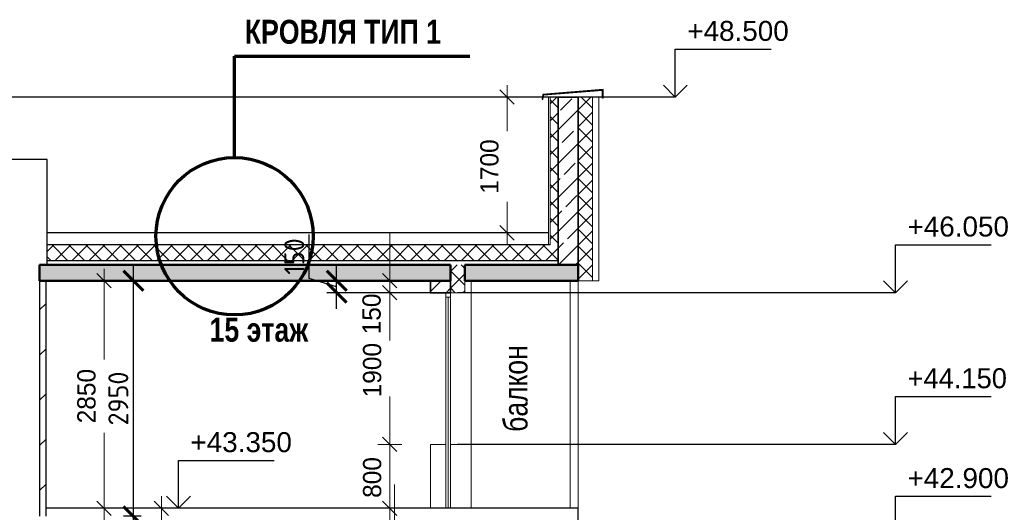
# Model space of a CAD drawing. Header units: millimetres. Extents: x 369815 to 1481759, y -423071 to -27917.
# Tile 90 of 256: x 390032 to 402376, y -175726 to -169557. Entities that reach past the tile are written whole.
import ezdxf

# ---------------------------------------------------------------- set-up
doc = ezdxf.new("R2010")
doc.units = ezdxf.units.MM
for name, color, linetype, lineweight in [('A_012_ПРОЕМ', 7, 'Continuous', 25), ('Standard', 7, 'Continuous', 25), ('Навесной фасад', 7, 'Continuous', 25), ('Общий01', 7, 'Continuous', 13), ('Размерная линия_ общее', 7, 'Continuous', 25), ('РАЗМЕРЫ', 1, 'Continuous', 9), ('Стена_ кирп. кладка не несущ', 7, 'Continuous', 35), ('Текст_ общее', 7, 'Continuous', 25)]:
    doc.layers.add(name, color=color, linetype=linetype, lineweight=lineweight)
doc.layers.add('Стена_ бетон не несущ.', color=7, linetype='Continuous', lineweight=35, true_color=0xb4b496)
doc.styles.add('ARIAL', font='arial.ttf')
doc.styles.add('Century Gothic', font='GOTHIC.TTF')
doc.styles.add('GOST-2.304_Type-B', font='GOST_Common.ttf')
doc.dimstyles.new('DIMSTYLE_3', dxfattribs={"dimtxt": 229, "dimasz": 300, "dimexe": 0, "dimexo": 0, "dimgap": 114.5, "dimtad": 2, "dimdec": 0, "dimrnd": 1, "dimzin": 12, "dimdsep": 46, "dimtxsty": 'Century Gothic', "dimblk1": 'ALL_ML_STRICH', "dimblk2": 'ALL_ML_STRICH', "dimsah": 1, "dimcen": 0, "dimclrd": 256, "dimclre": 256, "dimclrt": 256, "dimadec": 0, "dimazin": 0, "dimtfac": 1, "dimtdec": 0, "dimtix": 1, "dimtmove": 2, "dimatfit": 3, "dimfxl": 0, "dimtvp": 1.2, "dimtzin": 0, "dimlwd": 0, "dimlwe": 13, "dimarcsym": 0})
doc.dimstyles.new('DIMSTYLE_8', dxfattribs={"dimtxt": 229, "dimasz": 300, "dimexe": 0, "dimexo": 0, "dimgap": 114.5, "dimtad": 2, "dimdec": 0, "dimrnd": 1, "dimzin": 12, "dimdsep": 46, "dimtxsty": 'Century Gothic', "dimblk1": 'ALL_ML_STRICH', "dimblk2": 'ALL_ML_STRICH', "dimsah": 1, "dimcen": 0, "dimclrd": 256, "dimclre": 256, "dimclrt": 256, "dimadec": 0, "dimazin": 0, "dimtfac": 1, "dimtdec": 0, "dimtix": 1, "dimtmove": 2, "dimatfit": 3, "dimfxl": 0, "dimtzin": 0, "dimlwd": 0, "dimlwe": 13, "dimarcsym": 0})
doc.dimstyles.new('СПДС', dxfattribs={"dimscale": 100, "dimtxt": 2.5, "dimasz": 2.5, "dimexe": 1.25, "dimexo": 0, "dimtad": 1, "dimdec": 0, "dimtxsty": 'GOST-2.304_Type-B', "dimblk": 'ARCHTICK', "dimcen": 2.5, "dimdle": 2, "dimadec": 0, "dimazin": 2, "dimtfac": 0.75, "dimtdec": 0, "dimtmove": 1, "dimatfit": 3, "dimfxl": 1, "dimtolj": 1, "dimarcsym": 1})
pattern_1 = [(45, (467347.7, -19759.03), (-106.06602, 106.06602), []), (135, (467347.7, -19759.03), (-106.06602, -106.06602), [])]
pattern_2 = [(45, (467347.7, -19759.03), (-212.13203, 212.13203), []), (45, (467241.64, -19652.96), (-212.13203, 212.13203), [200, -70])]

# ---------------------------------------------------------------- blocks, each defined once
blk = doc.blocks.new('ALL_ML_STRICH')
at = {"color": 0, "linetype": 'ByBlock', "lineweight": -2}
for p, q in [((0, -0.5), (0, 0.5)), ((-1, 0), (0.5, 0)), ((-0.3, -0.3), (0.3, 0.3))]:
    blk.add_line(p, q, dxfattribs=at)
blk = doc.blocks.new('*D1209')
at = {"layer": 'DEFPOINTS', "color": 0, "linetype": 'Continuous', "transparency": 16777216}
for p in [(396142, -170526), (396142, -170526), (396142, -172226)]:
    blk.add_point(p, dxfattribs=at)
at = {"layer": 'Размерная линия_ общее', "color": 218, "linetype": 'Continuous', "lineweight": 0, "transparency": 16777216}
for p, q in [((396142, -170826), (396142, -170955)), ((396142, -171926), (396142, -171836))]:
    blk.add_line(p, q, dxfattribs=at)
at = {"layer": 'Размерная линия_ общее', "color": 218, "linetype": 'Continuous', "lineweight": 0, "transparency": 16777216, "xscale": 300, "yscale": 300, "zscale": 300}
for p, rotation in [((396142, -170526), 90), ((396142, -172226), 270)]:
    blk.add_blockref('ALL_ML_STRICH', p, dxfattribs=dict(at, rotation=rotation))
at = {"layer": 'Размерная линия_ общее', "color": 218, "linetype": 'Continuous', "lineweight": 13, "transparency": 16777216, "insert": (395922, -171396), "char_height": 229, "width": 654.29, "attachment_point": 5, "rotation": 90, "style": 'Century Gothic'}
blk.add_mtext('1700', dxfattribs=at)
blk = doc.blocks.new('СЛОЖНЫЙ_ОБЪЕКТ_9')
at = {"layer": 'Общий01', "color": 7, "linetype": 'Continuous', "lineweight": 25, "transparency": 33554687}
for p, q in [((-69999, -150673), (-70757, -150736)), ((-70009, -150684), (-70749, -150745)), ((-70009, -150779), (-70009, -150684)), ((-69999, -150779), (-69999, -150673)), ((-70757, -150736), (-70767, -150795)), ((-70767, -150795), (-70757, -150796)), ((-70757, -150796), (-70749, -150745)), ((-69999, -150779), (-70009, -150779))]:
    blk.add_line(p, q, dxfattribs=at)
blk = doc.blocks.new('COMPLEX_ELEVATIONDIM_0')
at = {"layer": 'Размерная линия_ общее', "color": 7, "linetype": 'Continuous', "lineweight": 25, "transparency": 33554687}
for p, q in [((-66335, -153217), (-66335, -152617)), ((-66335, -152617), (-65135, -152617)), ((-66335, -153217), (-66485, -153067)), ((-66335, -153217), (-66185, -153067)), ((-66335, -153217), (-71825, -153217)), ((-66335, -153217), (-66335, -153217)), ((-66335, -153217), (-66335, -153217)), ((-66335, -153217), (-66335, -153217)), ((-66335, -153217), (-66335, -153217)), ((-66335, -155117), (-66335, -154517)), ((-66335, -154517), (-65135, -154517)), ((-66335, -155117), (-66485, -154967)), ((-66335, -155117), (-66185, -154967)), ((-66335, -155117), (-71825, -155117)), ((-66335, -155117), (-66335, -155117)), ((-66335, -155117), (-66335, -155117)), ((-66335, -155117), (-66335, -155117)), ((-66335, -155117), (-66335, -155117)), ((-66335, -156367), (-66335, -155767)), ((-66335, -155767), (-65135, -155767))]:
    blk.add_line(p, q, dxfattribs=at)
at = {"layer": 'Размерная линия_ общее', "color": 7, "linetype": 'Continuous', "lineweight": 25, "transparency": 33554687, "char_height": 250, "attachment_point": 7, "style": 'ARIAL'}
for s, insert, width in [('\\W1.00;+46.050', (-66185, -152517), 1396.45), ('\\W0.98;+44.150', (-66185, -154417), 1394.59), ('\\W1.00;+42.900', (-66185, -155667), 1396.45)]:
    blk.add_mtext(s, dxfattribs=dict(at, insert=insert, width=width))
blk = doc.blocks.new('*D1255')
at = {"layer": 'DEFPOINTS', "color": 0, "linetype": 'Continuous', "transparency": 16777216}
for p in [(394733, -175976), (394733, -175976), (394733, -176126)]:
    blk.add_point(p, dxfattribs=at)
at = {"layer": 'Размерная линия_ общее', "color": 218, "linetype": 'Continuous', "lineweight": 0, "transparency": 16777216}
for p, q in [((394733, -175676), (394733, -175376)), ((394733, -176126), (394733, -175976)), ((394733, -176426), (394733, -176726))]:
    blk.add_line(p, q, dxfattribs=at)
at = {"layer": 'Размерная линия_ общее', "color": 218, "linetype": 'Continuous', "lineweight": 0, "transparency": 16777216, "xscale": 300, "yscale": 300, "zscale": 300}
for p, rotation in [((394733, -175976), 270), ((394733, -176126), 90)]:
    blk.add_blockref('ALL_ML_STRICH', p, dxfattribs=dict(at, rotation=rotation))
at = {"layer": 'Размерная линия_ общее', "color": 218, "linetype": 'Continuous', "lineweight": 13, "transparency": 16777216, "insert": (394530, -176367), "char_height": 229, "width": 490.71, "attachment_point": 5, "rotation": 90, "style": 'Century Gothic'}
blk.add_mtext('150', dxfattribs=at)
blk = doc.blocks.new('*D1256')
at = {"layer": 'DEFPOINTS', "color": 0, "linetype": 'Continuous', "transparency": 16777216}
for p in [(394672, -174876), (394672, -174876), (394672, -175676)]:
    blk.add_point(p, dxfattribs=at)
at = {"layer": 'Размерная линия_ общее', "color": 218, "linetype": 'Continuous', "lineweight": 0, "transparency": 16777216}
for p, q in [((394672, -174576), (394672, -174276)), ((394672, -175676), (394672, -174876)), ((394672, -175976), (394672, -176276))]:
    blk.add_line(p, q, dxfattribs=at)
at = {"layer": 'Размерная линия_ общее', "color": 218, "linetype": 'Continuous', "lineweight": 0, "transparency": 16777216, "xscale": 300, "yscale": 300, "zscale": 300}
for p, rotation in [((394672, -174876), 270), ((394672, -175676), 90)]:
    blk.add_blockref('ALL_ML_STRICH', p, dxfattribs=dict(at, rotation=rotation))
at = {"layer": 'Размерная линия_ общее', "color": 218, "linetype": 'Continuous', "lineweight": 13, "transparency": 16777216, "insert": (394452, -175290), "char_height": 229, "width": 490.71, "attachment_point": 5, "rotation": 90, "style": 'Century Gothic'}
blk.add_mtext('800', dxfattribs=at)
blk = doc.blocks.new('*D1257')
at = {"layer": 'DEFPOINTS', "color": 0, "linetype": 'Continuous', "transparency": 16777216}
for p in [(394672, -172976), (394672, -172976), (394672, -174876)]:
    blk.add_point(p, dxfattribs=at)
at = {"layer": 'Размерная линия_ общее', "color": 218, "linetype": 'Continuous', "lineweight": 0, "transparency": 16777216}
for p, q in [((394672, -173276), (394672, -173505)), ((394672, -174576), (394672, -174386))]:
    blk.add_line(p, q, dxfattribs=at)
at = {"layer": 'Размерная линия_ общее', "color": 218, "linetype": 'Continuous', "lineweight": 0, "transparency": 16777216, "xscale": 300, "yscale": 300, "zscale": 300}
for p, rotation in [((394672, -172976), 90), ((394672, -174876), 270)]:
    blk.add_blockref('ALL_ML_STRICH', p, dxfattribs=dict(at, rotation=rotation))
at = {"layer": 'Размерная линия_ общее', "color": 218, "linetype": 'Continuous', "lineweight": 13, "transparency": 16777216, "insert": (394452, -173946), "char_height": 229, "width": 654.29, "attachment_point": 5, "rotation": 90, "style": 'Century Gothic'}
blk.add_mtext('1900', dxfattribs=at)
blk = doc.blocks.new('*D1258')
at = {"layer": 'DEFPOINTS', "color": 0, "linetype": 'Continuous', "transparency": 16777216}
for p in [(394672, -172826), (394672, -172826), (394672, -172976)]:
    blk.add_point(p, dxfattribs=at)
at = {"layer": 'Размерная линия_ общее', "color": 218, "linetype": 'Continuous', "lineweight": 0, "transparency": 16777216}
for p, q in [((394672, -172526), (394672, -172226)), ((394672, -172976), (394672, -172826)), ((394672, -173276), (394672, -173576))]:
    blk.add_line(p, q, dxfattribs=at)
at = {"layer": 'Размерная линия_ общее', "color": 218, "linetype": 'Continuous', "lineweight": 0, "transparency": 16777216, "xscale": 300, "yscale": 300, "zscale": 300}
for p, rotation in [((394672, -172826), 270), ((394672, -172976), 90)]:
    blk.add_blockref('ALL_ML_STRICH', p, dxfattribs=dict(at, rotation=rotation))
at = {"layer": 'Размерная линия_ общее', "color": 218, "linetype": 'Continuous', "lineweight": 13, "transparency": 16777216, "insert": (394445, -173242), "char_height": 229, "width": 490.71, "attachment_point": 5, "rotation": 90, "style": 'Century Gothic'}
blk.add_mtext('150', dxfattribs=at)
blk = doc.blocks.new('*D1289')
at = {"layer": 'DEFPOINTS', "color": 0, "linetype": 'Continuous', "transparency": 16777216}
for p in [(391090, -175676), (391090, -175676), (391090, -175976)]:
    blk.add_point(p, dxfattribs=at)
at = {"layer": 'Размерная линия_ общее', "color": 218, "linetype": 'Continuous', "lineweight": 0, "transparency": 16777216}
for p, q in [((391090, -175376), (391090, -175076)), ((391090, -175976), (391090, -175676)), ((391090, -176276), (391090, -176576))]:
    blk.add_line(p, q, dxfattribs=at)
at = {"layer": 'Размерная линия_ общее', "color": 218, "linetype": 'Continuous', "lineweight": 0, "transparency": 16777216, "xscale": 300, "yscale": 300, "zscale": 300}
for p, rotation in [((391090, -175676), 270), ((391090, -175976), 90)]:
    blk.add_blockref('ALL_ML_STRICH', p, dxfattribs=dict(at, rotation=rotation))
at = {"layer": 'Размерная линия_ общее', "color": 218, "linetype": 'Continuous', "lineweight": 13, "transparency": 16777216, "insert": (390840, -176226), "char_height": 229, "width": 490.71, "attachment_point": 5, "rotation": 90, "style": 'Century Gothic'}
blk.add_mtext('300', dxfattribs=at)
blk = doc.blocks.new('*D1290')
at = {"layer": 'DEFPOINTS', "color": 0, "linetype": 'Continuous', "transparency": 16777216}
for p in [(390367, -172826), (391090, -172826), (391090, -175676)]:
    blk.add_point(p, dxfattribs=at)
at = {"layer": 'Размерная линия_ общее', "color": 218, "linetype": 'Continuous', "lineweight": 13, "transparency": 16777216}
blk.add_line((390367, -172826), (391090, -172826), dxfattribs=at)
at = {"layer": 'Размерная линия_ общее', "color": 218, "linetype": 'Continuous', "lineweight": 0, "transparency": 16777216}
for p, q in [((391090, -173126), (391090, -173813)), ((391090, -175376), (391090, -174729))]:
    blk.add_line(p, q, dxfattribs=at)
at = {"layer": 'Размерная линия_ общее', "color": 218, "linetype": 'Continuous', "lineweight": 0, "transparency": 16777216, "xscale": 300, "yscale": 300, "zscale": 300}
for p, rotation in [((391090, -172826), 90), ((391090, -175676), 270)]:
    blk.add_blockref('ALL_ML_STRICH', p, dxfattribs=dict(at, rotation=rotation))
at = {"layer": 'Размерная линия_ общее', "color": 218, "linetype": 'Continuous', "lineweight": 13, "transparency": 16777216, "insert": (390870, -174271), "char_height": 229, "width": 654.29, "attachment_point": 5, "rotation": 90, "style": 'Century Gothic'}
blk.add_mtext('2850', dxfattribs=at)
blk = doc.blocks.new('COMPLEX_ELEVATIONDIM_5')
at = {"layer": 'Размерная линия_ общее', "color": 7, "linetype": 'Continuous', "lineweight": 25, "transparency": 33554687}
for p, q in [((-75325, -155917), (-75325, -155317)), ((-75325, -155317), (-74125, -155317)), ((-75325, -155917), (-75475, -155767)), ((-75325, -155917), (-75175, -155767)), ((-75325, -155917), (-76325, -155917)), ((-75325, -155917), (-75325, -155917)), ((-75325, -155917), (-75325, -155917)), ((-75325, -155917), (-75325, -155917)), ((-75325, -155917), (-75325, -155917))]:
    blk.add_line(p, q, dxfattribs=at)
at = {"layer": 'Размерная линия_ общее', "color": 7, "linetype": 'Continuous', "lineweight": 25, "transparency": 33554687, "insert": (-75175, -155217), "char_height": 250, "width": 1396.45, "attachment_point": 7, "style": 'ARIAL'}
blk.add_mtext('\\W1.00;+43.350', dxfattribs=at)
blk = doc.blocks.new('COMPLEX_ELEVATIONDIM_6')
at = {"layer": 'Размерная линия_ общее', "color": 7, "linetype": 'Continuous', "lineweight": 25, "transparency": 33554687}
for p, q in [((-69096, -150767), (-69096, -150167)), ((-69096, -150167), (-67896, -150167)), ((-69096, -150767), (-69246, -150617)), ((-69096, -150767), (-68946, -150617)), ((-69096, -150767), (-69096, -150767)), ((-69096, -150767), (-69096, -150767)), ((-69096, -150767), (-69096, -150767)), ((-69096, -150767), (-69096, -150767))]:
    blk.add_line(p, q, dxfattribs=at)
blk.add_lwpolyline([(-69096, -150767), (-69642, -150767), (-69642, -150767), (-72022, -150767)], dxfattribs=at)
at = {"layer": 'Размерная линия_ общее', "color": 7, "linetype": 'Continuous', "lineweight": 25, "transparency": 33554687, "insert": (-68946, -150067), "char_height": 250, "width": 1396.45, "attachment_point": 7, "style": 'ARIAL'}
blk.add_mtext('\\W1.00;+48.500', dxfattribs=at)
blk = doc.blocks.new('*D1296')
at = {"layer": 'DEFPOINTS', "color": 0, "linetype": 'Continuous', "transparency": 16777216}
for p in [(391808, -175676), (391808, -175676), (395182, -178826)]:
    blk.add_point(p, dxfattribs=at)
at = {"layer": 'Размерная линия_ общее', "color": 218, "linetype": 'Continuous', "lineweight": 0, "transparency": 16777216}
for p, q in [((391808, -175976), (391808, -176813)), ((391808, -178526), (391808, -177728))]:
    blk.add_line(p, q, dxfattribs=at)
at = {"layer": 'Размерная линия_ общее', "color": 218, "linetype": 'Continuous', "lineweight": 13, "transparency": 16777216}
blk.add_line((395182, -178826), (391808, -178826), dxfattribs=at)
at = {"layer": 'Размерная линия_ общее', "color": 218, "linetype": 'Continuous', "lineweight": 0, "transparency": 16777216, "xscale": 300, "yscale": 300, "zscale": 300}
for p, rotation in [((391808, -175676), 90), ((391808, -178826), 270)]:
    blk.add_blockref('ALL_ML_STRICH', p, dxfattribs=dict(at, rotation=rotation))
at = {"layer": 'Размерная линия_ общее', "color": 218, "linetype": 'Continuous', "lineweight": 13, "transparency": 16777216, "insert": (391587, -177271), "char_height": 229, "width": 654.29, "attachment_point": 5, "rotation": 90, "style": 'Century Gothic'}
blk.add_mtext('3150', dxfattribs=at)
blk = doc.blocks.new('_ArchTick')
at = {"color": 0, "linetype": 'ByBlock', "const_width": 0.15}
blk.add_lwpolyline([(-0.5, -0.5), (0.5, 0.5)], dxfattribs=at)
blk = doc.blocks.new('*D1661')
at = {"layer": 'DEFPOINTS', "color": 0, "transparency": 16777216}
for p in [(391425, -172826), (391457, -172826), (391557, -175776)]:
    blk.add_point(p, dxfattribs=at)
at = {"layer": 'РАЗМЕРЫ', "color": 0, "lineweight": -2, "transparency": 16777216}
for p, q in [((391457, -175976), (391457, -172626)), ((391425, -172826), (391582, -172826)), ((391557, -175776), (391332, -175776))]:
    blk.add_line(p, q, dxfattribs=at)
at = {"layer": 'РАЗМЕРЫ', "color": 0, "lineweight": -2, "transparency": 16777216, "xscale": 250, "yscale": 250, "zscale": 250}
for p, rotation in [((391457, -172826), 90), ((391457, -175776), 270)]:
    blk.add_blockref('_ArchTick', p, dxfattribs=dict(at, rotation=rotation))
at = {"layer": 'РАЗМЕРЫ', "color": 0, "transparency": 16777216, "insert": (391269, -174301), "char_height": 250, "attachment_point": 5, "rotation": 90, "style": 'GOST-2.304_Type-B'}
blk.add_mtext('\\A1;2950', dxfattribs=at)
blk = doc.blocks.new('*D1964')
at = {"layer": 'DEFPOINTS', "color": 0, "transparency": 16777216}
for p in [(394006, -172826), (395177, -172826), (395182, -172976)]:
    blk.add_point(p, dxfattribs=at)
at = {"layer": 'РАЗМЕРЫ', "color": 0, "lineweight": -2, "transparency": 16777216}
for p, q in [((393662, -172798), (393662, -172248)), ((394006, -173176), (394006, -172626)), ((394006, -172901), (393662, -172798)), ((395177, -172826), (393881, -172826)), ((395182, -172976), (393881, -172976))]:
    blk.add_line(p, q, dxfattribs=at)
at = {"layer": 'РАЗМЕРЫ', "color": 0, "lineweight": -2, "transparency": 16777216, "xscale": 250, "yscale": 250, "zscale": 250}
for p, rotation in [((394006, -172826), 90), ((394006, -172976), 270)]:
    blk.add_blockref('_ArchTick', p, dxfattribs=dict(at, rotation=rotation))
at = {"layer": 'РАЗМЕРЫ', "color": 0, "transparency": 16777216, "insert": (393475, -172523), "char_height": 250, "attachment_point": 5, "rotation": 90, "style": 'GOST-2.304_Type-B'}
blk.add_mtext('\\A1;150', dxfattribs=at)

msp = doc.modelspace()

# ---------------------------------------------------------------- hatches: boundary and pattern name
at = {"layer": 'Навесной фасад', "linetype": 'Continuous', "lineweight": 18, "transparency": 33554687}
h = msp.add_hatch(dxfattribs=at)
h.set_pattern_fill('__________6', color=41, scale=100, style=0, pattern_type=2)
h.set_pattern_definition(pattern_1)
h.paths.add_polyline_path([(396682.2, -172625.8), (396782.2, -172625.8), (396782.2, -170525.8), (396682.2, -170525.8)], flags=0)
h = msp.add_hatch(dxfattribs=at)
h.set_pattern_fill('__________6', color=41, scale=100, style=0, pattern_type=2)
h.set_pattern_definition(pattern_1)
h.paths.add_polyline_path([(397032.2, -172825.8), (397212.2, -172825.8), (397212.2, -170525.8), (397032.2, -170525.8)], flags=0)
h = msp.add_hatch(dxfattribs=at)
h.set_pattern_fill('__________6', color=41, scale=100, style=0, pattern_type=2)
h.set_pattern_definition(pattern_1)
h.paths.add_polyline_path([(390378.5, -172575.8), (396782.2, -172575.8), (396782.2, -172375.8), (390378.5, -172375.8)], flags=0)
h = msp.add_hatch(dxfattribs=at)
h.set_pattern_fill('__________6', color=41, scale=100, style=0, pattern_type=2)
h.set_pattern_definition(pattern_1)
h.paths.add_polyline_path([(395612.2, -172975.8), (395612.2, -172625.8), (395432.2, -172625.8), (395432.2, -172975.8)], flags=0)
at = {"layer": 'Общий01', "linetype": 'Continuous', "lineweight": 50, "true_color": 0xf1f1f1, "transparency": 33554687}
for points in [[(390282.2, -172825.8), (395432.2, -172825.8), (395432.2, -172625.8), (390282.2, -172625.8)], [(395612.2, -172825.8), (397032.2, -172825.8), (397032.2, -172625.8), (395612.2, -172625.8)]]:
    msp.add_hatch(color=7, dxfattribs=at).paths.add_polyline_path(points)
at = {"layer": 'Стена_ бетон не несущ.', "linetype": 'Continuous', "lineweight": 18, "true_color": 0xc8aaf3, "transparency": 33554687}
h = msp.add_hatch(dxfattribs=at)
h.set_pattern_fill('__________7', color=191, scale=100, style=0, pattern_type=2)
h.set_pattern_definition(pattern_2)
h.paths.add_polyline_path([(397032.2, -170525.8), (396782.2, -170525.8), (396782.2, -172625.8), (397032.2, -172625.8)], flags=0)
h = msp.add_hatch(dxfattribs=at)
h.set_pattern_fill('__________7', color=191, scale=100, style=0, pattern_type=2)
h.set_pattern_definition(pattern_2)
h.paths.add_polyline_path([(395432.2, -172825.8), (395182.2, -172825.8), (395182.2, -172975.8), (395432.2, -172975.8)], flags=0)
at = {"layer": 'Стена_ кирп. кладка не несущ', "linetype": 'Continuous', "lineweight": 18, "true_color": 0xf0b464, "transparency": 33554687}
h = msp.add_hatch(dxfattribs=at)
h.set_pattern_fill('__________22', color=31, scale=100, style=0, pattern_type=2)
h.set_pattern_definition([(45, (467347.7, -19759), (-565.6854, 565.6854), []), (45, (467064.9, -19476.2), (-565.6854, 565.6854), [])])
h.paths.add_polyline_path([(390362.2, -172825.8), (390282.2, -172825.8), (390282.2, -175775.8), (390362.2, -175775.8)], flags=0)

# ---------------------------------------------------------------- linework, layer by layer
at = {"layer": 'A_012_ПРОЕМ', "color": 7, "linetype": 'Continuous', "lineweight": 25, "transparency": 33554687}
for p, q in [((390378.5, -171305.8), (389685.8, -171305.8)), ((390378.5, -172625.8), (390378.5, -171305.8)), ((396682.2, -172375.8), (390378.5, -172375.8)), ((396782.2, -172575.8), (390378.5, -172575.8))]:
    msp.add_line(p, q, dxfattribs=at)
at = {"layer": 'Standard', "color": 7, "linetype": 'Continuous', "lineweight": 13, "transparency": 33554687}
for p, q in [((395376.2, -172975.8), (395376.2, -173031.8)), ((395376.2, -173031.8), (395432.2, -173031.8)), ((395376.2, -173031.8), (395376.2, -175675.8)), ((395404.2, -175674.8), (395404.2, -173031.8)), ((395432.2, -173031.8), (395432.2, -172975.8)), ((395432.2, -175675.8), (395432.2, -173031.8)), ((395692.2, -172975.8), (395692.2, -174875.8)), ((395376.2, -174875.8), (395182.2, -174875.8)), ((395182.2, -174875.8), (395182.2, -175675.8)), ((395612.2, -174875.8), (395432.2, -174875.8)), ((395672.2, -174875.8), (395612.2, -174875.8)), ((395672.2, -174875.8), (395692.2, -174875.8)), ((395692.2, -174875.8), (395692.2, -175675.8))]:
    msp.add_line(p, q, dxfattribs=at)
at = {"layer": 'Standard', "color": 7, "linetype": 'Continuous', "lineweight": 25, "transparency": 33554687}
msp.add_line((397032.2, -175675.8), (390362.2, -175675.8), dxfattribs=at)
at = {"layer": 'Навесной фасад', "color": 7, "linetype": 'Continuous', "lineweight": 25, "transparency": 33554687}
for p, q in [((396782.2, -170525.8), (384582.2, -170525.8)), ((396662.2, -172225.8), (390378.5, -172225.8))]:
    msp.add_line(p, q, dxfattribs=at)
at = {"layer": 'Навесной фасад', "color": 7, "linetype": 'Continuous', "lineweight": 13, "transparency": 33554687}
for p, q in [((396662.2, -170525.8), (396662.2, -172375.8)), ((397032.2, -170525.8), (397292.2, -170525.8)), ((397292.2, -170525.8), (397292.2, -172825.8)), ((395692.2, -172975.8), (395692.2, -172825.8)), ((397032.2, -172825.8), (397292.2, -172825.8)), ((395612.2, -172975.8), (395672.2, -172975.8)), ((395672.2, -172975.8), (395692.2, -172975.8))]:
    msp.add_line(p, q, dxfattribs=at)
at = {"layer": 'Навесной фасад', "color": 41, "linetype": 'Continuous', "lineweight": 13, "transparency": 33554687}
for p, q in [((396682.2, -170525.8), (396682.2, -172375.8)), ((397032.2, -170525.8), (397032.2, -172625.8)), ((397212.2, -170525.8), (397212.2, -172825.8)), ((395432.2, -172825.8), (395432.2, -172975.8)), ((395612.2, -172975.8), (395612.2, -172825.8)), ((395432.2, -172975.8), (395612.2, -172975.8))]:
    msp.add_line(p, q, dxfattribs=at)
at = {"layer": 'Общий01', "color": 136, "linetype": 'Continuous', "lineweight": 70, "transparency": 33554687}
for p, q in [((392726.1, -171283.3), (392726.1, -170013.3)), ((392726.1, -170013.3), (395676.1, -170013.3))]:
    msp.add_line(p, q, dxfattribs=at)
at = {"layer": 'Общий01', "color": 7, "linetype": 'Continuous', "lineweight": 25, "transparency": 33554687}
for p, q in [((397032.2, -172825.8), (397032.2, -172525.8)), ((397032.2, -175975.8), (397032.2, -175675.8))]:
    msp.add_line(p, q, dxfattribs=at)
at = {"layer": 'Общий01', "color": 7, "linetype": 'Continuous', "lineweight": 50, "transparency": 33554687}
for p, q in [((395432.2, -172625.8), (390282.2, -172625.8)), ((390282.2, -172625.8), (390378.5, -172625.8)), ((395432.2, -172625.8), (390282.2, -172625.8)), ((390282.2, -172825.8), (390282.2, -172625.8)), ((390282.2, -172825.8), (390282.2, -172625.8)), ((395432.2, -172825.8), (395432.2, -172625.8)), ((397032.2, -172625.8), (395612.2, -172625.8)), ((397032.2, -172625.8), (395612.2, -172625.8)), ((395612.2, -172825.8), (395612.2, -172625.8)), ((396782.2, -172625.8), (396976.2, -172625.8)), ((396976.2, -172625.8), (397032.2, -172625.8)), ((397032.2, -172825.8), (397032.2, -172625.8)), ((397032.2, -172825.8), (397032.2, -172625.8)), ((397032.2, -172825.8), (397032.2, -172625.8)), ((390362.2, -172825.8), (390282.2, -172825.8)), ((390362.2, -172825.8), (390282.2, -172825.8)), ((390367.2, -172825.8), (390362.2, -172825.8)), ((390367.2, -172825.8), (390362.2, -172825.8)), ((395432.2, -172825.8), (390367.2, -172825.8)), ((395182.2, -172825.8), (395177.2, -172825.8)), ((395182.2, -172825.8), (395177.2, -172825.8)), ((395432.2, -172825.8), (395182.2, -172825.8)), ((395432.2, -172825.8), (395182.2, -172825.8)), ((397032.2, -172825.8), (395612.2, -172825.8)), ((397032.2, -172825.8), (395692.2, -172825.8))]:
    msp.add_line(p, q, dxfattribs=at)
at = {"layer": 'Общий01', "color": 136, "linetype": 'Continuous', "lineweight": 70, "transparency": 33554687}
msp.add_circle((392726.1, -172269.1), 985.8, dxfattribs=at)
at = {"layer": 'Стена_ бетон не несущ.', "color": 191, "linetype": 'Continuous', "lineweight": 35, "true_color": 0xc8aaf3, "transparency": 33554687}
for p, q in [((397032.2, -170525.8), (396782.2, -170525.8)), ((396782.2, -170525.8), (396782.2, -172625.8)), ((397032.2, -172625.8), (397032.2, -170525.8)), ((395182.2, -172825.8), (395182.2, -172975.8)), ((395432.2, -172975.8), (395432.2, -172825.8)), ((395182.2, -172975.8), (395376.2, -172975.8)), ((395376.2, -172975.8), (395432.2, -172975.8))]:
    msp.add_line(p, q, dxfattribs=at)
at = {"layer": 'Стена_ бетон не несущ.', "color": 180, "linetype": 'Continuous', "lineweight": 13, "transparency": 33554687}
for p, q in [((396932.2, -175675.8), (396932.2, -172825.8)), ((397032.2, -175675.8), (397032.2, -172825.8))]:
    msp.add_line(p, q, dxfattribs=at)
at = {"layer": 'Стена_ кирп. кладка не несущ', "color": 31, "linetype": 'Continuous', "lineweight": 25, "true_color": 0xf0b464, "transparency": 33554687}
for p, q in [((390282.2, -172825.8), (390282.2, -175775.8)), ((390362.2, -175775.8), (390362.2, -172825.8))]:
    msp.add_line(p, q, dxfattribs=at)

# ---------------------------------------------------------------- block references
at = {"layer": 'Общий01', "color": 7, "linetype": 'Continuous', "lineweight": 25, "transparency": 33554687}
msp.add_blockref('СЛОЖНЫЙ_ОБЪЕКТ_9', (467347.7, -19759), dxfattribs=at)
at = {"layer": 'Размерная линия_ общее', "color": 7, "linetype": 'Continuous', "lineweight": 25, "transparency": 33554687}
for name in ['COMPLEX_ELEVATIONDIM_6', 'COMPLEX_ELEVATIONDIM_0', 'COMPLEX_ELEVATIONDIM_5']:
    msp.add_blockref(name, (467347.7, -19759), dxfattribs=at)

# ---------------------------------------------------------------- texts
at = {"layer": 'Текст_ общее', "color": 136, "linetype": 'Continuous', "lineweight": 70, "transparency": 33554687, "insert": (392853.9, -169862.6), "char_height": 300, "width": 2483.333, "attachment_point": 7, "style": 'Century Gothic'}
msp.add_mtext('\\A1;{\\fCentury Gothic|i0|b1;\\H300.000000;\\W0.833333;\\C136;КРОВЛЯ ТИП 1}\\P', dxfattribs=at)
at = {"layer": 'Текст_ общее', "color": 7, "linetype": 'Continuous', "lineweight": 13, "transparency": 33554687, "insert": (392412.9, -173593.7), "char_height": 300, "width": 1525, "attachment_point": 7, "style": 'Century Gothic'}
msp.add_mtext('\\A1;{\\fCentury Gothic|i0|b1;\\H300.000000;\\W0.833333;\\C7;15 этаж}\\P', dxfattribs=at)
at = {"layer": 'Текст_ общее', "color": 7, "linetype": 'Continuous', "lineweight": 25, "transparency": 33554687, "insert": (396402.8, -174719), "char_height": 300, "width": 1400, "attachment_point": 7, "rotation": 90, "style": 'Century Gothic'}
msp.add_mtext('\\W0.83;балкон', dxfattribs=at)

# ---------------------------------------------------------------- dimensions: what is measured, and where the dimension line sits
at = {"layer": 'Размерная линия_ общее', "color": 218, "linetype": 'Continuous', "lineweight": 13, "true_color": 0x500050, "transparency": 33554687}
for base, p1, p2, dimstyle, picture, middle in [((396141.9, -170525.8), (396141.9, -172225.8), (396141.9, -170525.8), 'DIMSTYLE_8', '*D1209', (395921.6, -171395.6)), ((394671.8, -172825.8), (394671.8, -172975.8), (394671.8, -172825.8), 'DIMSTYLE_3', '*D1258', (394444.8, -173242.3)), ((391090, -172825.8), (391090, -175675.8), (390367.2, -172825.8), 'DIMSTYLE_8', '*D1290', (390869.8, -174270.6)), ((394671.8, -172975.8), (394671.8, -174875.8), (394671.8, -172975.8), 'DIMSTYLE_8', '*D1257', (394451.5, -173945.6)), ((394671.8, -174875.8), (394671.8, -175675.8), (394671.8, -174875.8), 'DIMSTYLE_8', '*D1256', (394451.5, -175289.7)), ((391090, -175675.8), (391090, -175975.8), (391090, -175675.8), 'DIMSTYLE_3', '*D1289', (390840.2, -176226.3)), ((394732.7, -175975.8), (394732.7, -176125.8), (394732.7, -175975.8), 'DIMSTYLE_3', '*D1255', (394530.4, -176366.9)), ((391807.6, -175675.8), (395182.2, -178825.8), (391807.6, -175675.8), 'DIMSTYLE_8', '*D1296', (391587.3, -177270.6))]:
    dim = msp.add_linear_dim(base=base, p1=p1, p2=p2, angle=90, dimstyle=dimstyle, override={"dimpost": '<>', "dimclrd": 218, "dimclre": 218, "dimclrt": 218, "dimlwd": 0, "dimlwe": 13}, dxfattribs=at)
    dim.commit()
    dim.dimension.update_dxf_attribs({"geometry": picture, "text_midpoint": middle, "dimtype": 160})
at = {"layer": 'РАЗМЕРЫ', "color": 146}
for base, p1, p2, picture, middle in [((394006, -172825.8), (395182.2, -172975.8), (395177.2, -172825.8), '*D1964', (393474.7, -172735.2)), ((391456.9, -172825.8), (391556.9, -175775.8), (391424.8, -172825.8), '*D1661', (391269.4, -174300.8))]:
    dim = msp.add_linear_dim(base=base, p1=p1, p2=p2, angle=90, dimstyle='СПДС', dxfattribs=at)
    dim.commit()
    dim.dimension.update_dxf_attribs({"geometry": picture, "text_midpoint": middle})

doc.saveas('drawing.dxf')
